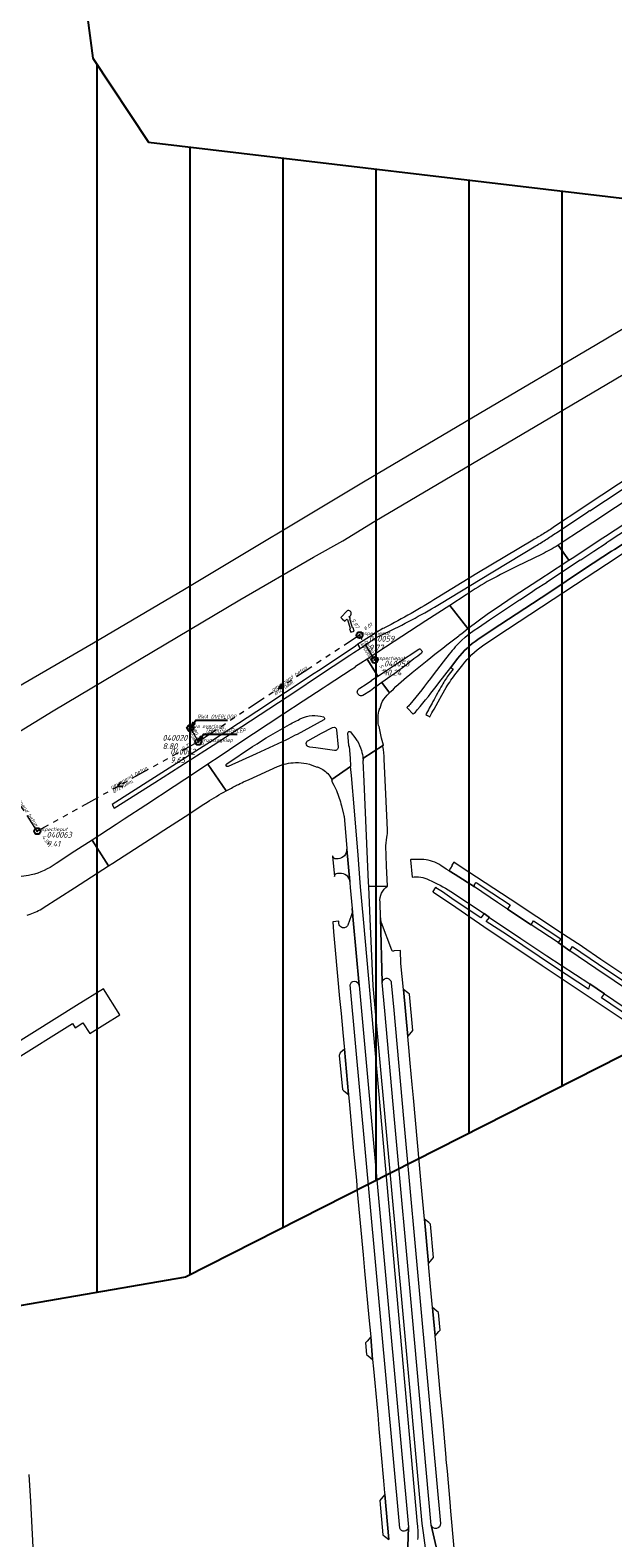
# Model space of a CAD drawing. Extents: x 148869 to 161638, y 453607 to 469810.
# Tile 134 of 256: x 152737 to 152925, y 462248 to 462735. Entities that reach past the tile are written whole.
import ezdxf

# ---------------------------------------------------------------- set-up
doc = ezdxf.new("R2010")
doc.units = 0
doc.header["$PDMODE"] = 32
doc.header["$PDSIZE"] = 2
doc.linetypes.add('RI-GWA', pattern=[18.45, 6, -1.8, 1.75, -1.8, 1.75, -1.8, 1.75, -1.8])
doc.linetypes.add('RI-HWA', pattern=[7.4, 5, -2.4])
doc.layers.get('0').update_dxf_attribs({"linetype": 'CONTINUOUS'})
doc.layers.get('DEFPOINTS').update_dxf_attribs({"linetype": 'CONTINUOUS'})
for name, color, linetype in [('2024', 160, 'CONTINUOUS'), ('2024 hatch', 160, 'CONTINUOUS'), ('B-OI-AANPIJLING', 1, 'CONTINUOUS')]:
    doc.layers.add(name, color=color, linetype=linetype)
for name, color, linetype, lineweight in [('B-OI-RI-BIJZONDERDERHEDEN-T18', 134, 'CONTINUOUS', 18), ('B-OI-RI-GWA-MATERIAAL-T18', 10, 'CONTINUOUS', 18), ('B-OI-RI-GWA-PUTDEKSELHOOGTE-T25', 10, 'CONTINUOUS', 25), ('B-OI-RI-GWA_BOB-T18', 10, 'CONTINUOUS', 18), ('B-OI-RI-GWA_DIAMETER-T18', 10, 'CONTINUOUS', 18), ('B-OI-RI-GWA_PUTNUMMER-T18', 10, 'CONTINUOUS', 18), ('B-OI-RI-GWA_RIOOLPUT-S', 10, 'CONTINUOUS', 25), ('B-OI-RI-GWA_TRANSPORTLEIDING-G', 10, 'RI-GWA', 18), ('B-OI-RI-HWA-BOB-T18', 150, 'CONTINUOUS', 18), ('B-OI-RI-HWA-MATERIAAL-T18', 150, 'CONTINUOUS', 18), ('B-OI-RI-HWA-PUTDEKSELHOOGTE-T25', 150, 'CONTINUOUS', 25), ('B-OI-RI-HWA-PUTNUMMER-T25', 150, 'CONTINUOUS', 25), ('B-OI-RI-HWA_DIAMETER-T18', 150, 'CONTINUOUS', 18), ('B-OI-RI-HWA_RIOOLPUT-S', 150, 'CONTINUOUS', 25), ('B-OI-RI-HWA_TRANSPORTLEIDING-G', 150, 'RI-HWA', 18), ('B-OI-RI-STROOMRICHTING-S', 252, 'CONTINUOUS', 25), ('B-RO-VH-VERHARDING_ASFALT-GV', 251, 'CONTINUOUS', 18), ('B-RO-VH-VERHARDING_GESLOTEN-GV', 251, 'CONTINUOUS', 18), ('B-RO-VH-VERHARDING_HALFVERHARDING-GV', 251, 'CONTINUOUS', 18), ('B-RO-VH-VERHARDING_STRAATBAKSTEEN-GV', 251, 'CONTINUOUS', 18)]:
    doc.layers.add(name, color=color, linetype=linetype, lineweight=lineweight)
doc.styles.add('NLCS-ISO-M500-T18_CURSIEF', font='NLCS-ISO.ttf', dxfattribs={"oblique": 15, "height": 0.9})
doc.styles.add('NLCS-ISO-M750-T25_CURSIEF', font='NLCS-ISO.ttf', dxfattribs={"oblique": 15, "height": 1.875})

# ---------------------------------------------------------------- blocks, each defined once
blk = doc.blocks.new('ACMAP_ANN_TEMPLATE_hwa-diam')
at = {"color": 0, "linetype": 'ByBlock', "style": 'NLCS-ISO-M500-T18_CURSIEF', "oblique": 15}
blk.add_attdef('hwa-diam', (-3.7, -1.3), '', height=1.2, dxfattribs=at)
blk = doc.blocks.new('ACMAP_ANN_TEMPLATE_hwa-materiaal')
at = {"color": 0, "linetype": 'ByBlock', "style": 'NLCS-ISO-M500-T18_CURSIEF', "oblique": 15}
blk.add_attdef('hwa-mat', (-3.7, 0.2), '', height=1.2, dxfattribs=at)
blk = doc.blocks.new('ACMAP_ANN_TEMPLATE_hwa-nap-l')
at = {"color": 0, "linetype": 'ByBlock', "style": 'NLCS-ISO-M500-T18_CURSIEF', "oblique": 15}
blk.add_attdef('hwa-nap-l', (3.3, 0.2), '', height=1.2, dxfattribs=at)
blk = doc.blocks.new('ACMAP_ANN_TEMPLATE_hwa-nap-r')
at = {"color": 0, "linetype": 'ByBlock', "style": 'NLCS-ISO-M500-T18_CURSIEF', "oblique": 15}
blk.add_attdef('hwa-nap-r', (-5.6, 0.2), '', height=1.2, dxfattribs=at)
blk = doc.blocks.new('ACMAP_ANN_TEMPLATE_gwa-diam')
at = {"color": 0, "linetype": 'ByBlock', "style": 'NLCS-ISO-M500-T18_CURSIEF', "oblique": 15}
blk.add_attdef('gwa-diam', (-2.2, -1.3), '', height=1.2, dxfattribs=at)
blk = doc.blocks.new('ACMAP_ANN_TEMPLATE_gwa-materiaal')
at = {"color": 0, "linetype": 'ByBlock', "style": 'NLCS-ISO-M500-T18_CURSIEF', "oblique": 15}
blk.add_attdef('gwa-mat', (-2.2, 0.2), '', height=1.2, dxfattribs=at)
blk = doc.blocks.new('ACMAP_ANN_TEMPLATE_gwa-nap-l')
at = {"color": 0, "linetype": 'ByBlock', "style": 'NLCS-ISO-M500-T18_CURSIEF', "oblique": 15}
blk.add_attdef('gwa-nap-l', (2.3, 0.2), '', height=1.2, dxfattribs=at)
blk = doc.blocks.new('ACMAP_ANN_TEMPLATE_gwa-nap-r')
at = {"color": 0, "linetype": 'ByBlock', "style": 'NLCS-ISO-M500-T18_CURSIEF', "oblique": 15}
blk.add_attdef('gwa-nap-r', (-5.6, 0.2), '', height=1.2, dxfattribs=at)
blk = doc.blocks.new('ACMAP_ANN_TEMPLATE_hwa-puth')
at = {"color": 0, "linetype": 'ByBlock', "style": 'NLCS-ISO-M750-T25_CURSIEF', "oblique": 15}
blk.add_attdef('hwa-puth', (-9, -6.8), '', height=1.88, dxfattribs=at)
blk = doc.blocks.new('ACMAP_ANN_TEMPLATE_hwa-putnr')
at = {"color": 0, "linetype": 'ByBlock', "style": 'NLCS-ISO-M750-T25_CURSIEF', "oblique": 15}
blk.add_attdef('hwa-putnr', (-9, -4.1), '', height=1.88, dxfattribs=at)
blk = doc.blocks.new('ACMAP_ANN_TEMPLATE_type knoop')
at = {"layer": 'DEFPOINTS', "style": 'NLCS-ISO-M500-T18_CURSIEF', "oblique": 15}
blk.add_attdef('type_knoop', (0, 0), '', height=1.2, dxfattribs=at)
blk = doc.blocks.new('ACMAP_ANN_TEMPLATE_gwa-puth')
at = {"color": 0, "linetype": 'ByBlock', "style": 'NLCS-ISO-M750-T25_CURSIEF', "oblique": 15}
blk.add_attdef('gwa-puth', (3, -5), '', height=1.88, dxfattribs=at)
blk = doc.blocks.new('ACMAP_ANN_TEMPLATE_gwa-putnr')
at = {"color": 0, "linetype": 'ByBlock', "style": 'NLCS-ISO-M750-T25_CURSIEF', "oblique": 15}
blk.add_attdef('gwa-putnr', (3, -2.1), '', height=1.88, dxfattribs=at)

msp = doc.modelspace()

# ---------------------------------------------------------------- hatches: boundary and pattern name
at = {"layer": '2024 hatch'}
h = msp.add_hatch(dxfattribs=at)
h.set_pattern_fill('ANSI31', color=256, scale=29.988, angle=45)
h.set_pattern_definition([(90, (0, 0), (-29.988, 0), [])])
h.paths.add_polyline_path([(153060.97, 462471.33), (152787.39, 462332.45), (152683.96, 462314.58), (152571.59, 462395.32), (152563.82, 462406.18), (152398.44, 462422.66), (152151.13, 462555.77), (152130.97, 462967.46), (151963.51, 463060.43), (151619.43, 463158.93), (151635.54, 463357.09), (152009.16, 463977.93), (152157.72, 463944.62), (152280.12, 463919.12), (152508.66, 464143.59), (152698.68, 463896.62), (152536.72, 463732.43), (152656.87, 463588.89), (152658.63, 463316.61), (152691.32, 463187.08), (152688.32, 463085.82), (152689.17, 463075.64), (152721.38, 462998.51), (152757.48, 462725.88), (152775.44, 462698.77), (152933.57, 462680.1)])

# ---------------------------------------------------------------- linework, layer by layer
at = {"layer": '2024', "flags": 128}
msp.add_lwpolyline([(152721.38, 462998.51), (152757.48, 462725.88), (152775.44, 462698.77), (152933.57, 462680.1), (153060.97, 462471.33), (152787.39, 462332.45), (152683.96, 462314.58), (152571.59, 462395.32), (152563.82, 462406.18), (152398.44, 462422.66), (152151.13, 462555.77), (152130.97, 462967.46)], dxfattribs=at)
at = {"layer": 'B-OI-AANPIJLING', "color": 251, "flags": 128}
for points in [[(152789, 462509.7), (152790.36, 462511.04), (152789.73, 462511.47), (152789, 462509.7), (152789.83, 462511.4), (152789.94, 462511.33), (152789, 462509.7), (152790.15, 462511.19), (152790.26, 462511.11), (152789, 462509.7), (152790.68, 462512.21), (152800.92, 462512.21)], [(152791.5, 462505.24), (152792.86, 462506.58), (152792.23, 462507.01), (152791.5, 462505.24), (152792.33, 462506.94), (152792.44, 462506.87), (152791.5, 462505.24), (152792.65, 462506.73), (152792.76, 462506.65), (152791.5, 462505.24), (152793.18, 462507.75), (152804.02, 462507.75)]]:
    msp.add_lwpolyline(points, dxfattribs=at)
at = {"layer": 'B-OI-RI-GWA_RIOOLPUT-S', "color": 251}
for p in [(152843.53, 462539.69), (152848.43, 462531.66), (152739.61, 462476.42)]:
    msp.add_point(p, dxfattribs=at)
at = {"layer": 'B-OI-RI-GWA_TRANSPORTLEIDING-G', "color": 251}
for p, q in [((152843.53, 462539.69), (152791.5, 462505.24)), ((152848.43, 462531.66), (152843.53, 462539.69)), ((152791.5, 462505.24), (152739.61, 462476.42)), ((152739.61, 462476.42), (152725.67, 462497.8))]:
    msp.add_line(p, q, dxfattribs=at)
at = {"layer": 'B-OI-RI-HWA_RIOOLPUT-S', "color": 251}
for p in [(152789, 462509.7), (152791.5, 462505.24)]:
    msp.add_point(p, dxfattribs=at)
at = {"layer": 'B-OI-RI-HWA_TRANSPORTLEIDING-G', "color": 251}
msp.add_line((152789, 462509.7), (152791.5, 462505.24), dxfattribs=at)
at = {"layer": 'B-OI-RI-STROOMRICHTING-S', "color": 251}
for points in [[(152818.32, 462523.86), (152817.52, 462522.46), (152819.11, 462522.66)], [(152766.45, 462492.16), (152765.55, 462490.83), (152767.15, 462490.9)]]:
    msp.add_lwpolyline(points, dxfattribs=at)
at = {"layer": 'B-RO-VH-VERHARDING_ASFALT-GV', "flags": 128}
for points in [[(152907.45, 462573.03), (152916.68, 462579.16), (152917.74, 462579.87), (152917.77, 462579.83), (152974.96, 462617.57), (152975.24, 462617.76), (152976.4, 462618.47), (153004.45, 462636.84), (153021.7, 462647.59), (153043.66, 462660.03)], [(153020.71, 462649.38), (153003.46, 462638.6), (152975.13, 462620.16), (152974.89, 462620), (152973.85, 462619.31), (152916.59, 462581.54), (152916.61, 462581.51), (152915.57, 462580.81), (152906.45, 462574.71)], [(152907.55, 462568.73), (152911.03, 462563.85), (152911.55, 462564.19), (152912.59, 462564.88), (152912.69, 462564.94), (152922.02, 462571.07), (152922.86, 462571.62), (152937.76, 462581.44), (152945.94, 462586.72), (152956.64, 462593.82), (152965.78, 462599.67), (152976.22, 462606.57), (152980.59, 462609.4), (152984.85, 462612.16), (152990.38, 462615.83), (152998.15, 462620.74), (153003.6, 462624.25), (153009.11, 462627.74), (153016.48, 462632.32)], [(152977.12, 462614.43), (152975.5, 462613.37), (152922.63, 462578.61), (152918.99, 462576.16), (152918.79, 462576.03), (152909.54, 462570.02), (152908.51, 462569.36)], [(152881.71, 462538.32), (152886.28, 462541.39), (152904.54, 462553.39), (152916.1, 462561.03), (152924.83, 462566.78), (152925.73, 462567.36), (152940.71, 462577.23), (152940.68, 462577.27), (152981.33, 462603.98)], [(152883.22, 462536.26), (152887.45, 462539.1), (152906.01, 462551.32), (152916.61, 462558.28), (152926.24, 462564.64), (152927.02, 462565.15), (152942.11, 462575.09), (152983.35, 462602.24), (152983.13, 462602.55), (152982.88, 462602.83), (152982.61, 462603.1), (152982.33, 462603.34), (152982.02, 462603.57), (152981.71, 462603.77), (152981.33, 462603.98), (152940.68, 462577.27), (152940.71, 462577.23)], [(152939.95, 462580.41), (152924.06, 462569.99), (152923.03, 462569.33), (152923.05, 462569.29), (152919.11, 462566.72), (152914.94, 462563.9), (152914.73, 462563.85), (152903.83, 462556.68), (152903.86, 462556.61), (152900.23, 462554.44), (152898.98, 462553.49), (152895.25, 462550.97), (152895.17, 462550.92), (152895.14, 462550.96), (152885.4, 462544.51), (152885.42, 462544.48), (152881.9, 462542.08), (152880.47, 462541.18), (152878.93, 462540.03), (152877.59, 462538.93), (152877.48, 462538.97), (152876.49, 462538.02)], [(152940.71, 462577.23), (152925.73, 462567.36), (152924.83, 462566.78), (152916.1, 462561.03), (152904.54, 462553.39), (152886.28, 462541.39), (152881.71, 462538.32)], [(152899.37, 462570.38), (152881.4, 462559.53), (152868.57, 462551.74)], [(152869.84, 462549.97), (152882.44, 462557.68), (152900.4, 462568.48)], [(152877.87, 462552.7), (152872.63, 462549.3), (152878.45, 462541.79), (152885.13, 462546.75), (152887.57, 462548.43), (152893.06, 462552.11), (152903.49, 462558.96), (152903.83, 462559.17), (152911.03, 462563.85), (152907.55, 462568.73)], [(152902.44, 462565.84), (152899.54, 462564.42), (152894.33, 462561.91)], [(152875.51, 462539.5), (152875.68, 462539.64), (152876.49, 462540.26), (152878.45, 462541.79), (152872.63, 462549.3), (152864.88, 462544.28), (152857.15, 462539.24), (152851.94, 462535.83), (152845.96, 462531.9), (152849.42, 462526.41), (152851.87, 462528.03)], [(152851.6, 462542), (152851.45, 462541.94), (152851.42, 462541.98), (152851.09, 462541.82), (152850.19, 462541.34), (152849.3, 462540.83), (152848.44, 462540.29), (152847.59, 462539.71), (152843.03, 462536.72), (152843.72, 462535.39), (152846.84, 462537.52)], [(152851.87, 462528.03), (152856.09, 462530.84), (152862.65, 462535.16)], [(152863.32, 462535), (152863.42, 462534.86), (152863.61, 462534.62)], [(152872.48, 462533.58), (152870.49, 462531.04), (152867.31, 462526.89)], [(152843.59, 462522.55), (152845.65, 462523.9), (152847.41, 462525.09), (152847.42, 462525.1), (152849.42, 462526.41), (152845.96, 462531.9), (152845.94, 462531.94), (152843.91, 462530.64), (152842.27, 462529.51), (152842.15, 462529.43), (152842.18, 462529.38), (152840.81, 462528.5), (152833.09, 462523.44), (152831.83, 462522.61), (152825.39, 462518.37), (152818.8, 462514.02), (152809.32, 462507.78), (152804.64, 462504.68), (152798.55, 462500.66), (152794.56, 462498.01), (152800.51, 462489.42)], [(152860.5, 462527.63), (152865.3, 462531.49)], [(152869.09, 462524.24), (152872.96, 462529.26), (152875.16, 462532.13)], [(152875.16, 462532.13), (152872.96, 462529.26), (152872.98, 462529.24), (152873.68, 462528.68), (152872.43, 462527.08)], [(152874.72, 462527.4), (152876.8, 462530.07)], [(152850.15, 462516.09), (152850.35, 462516.86), (152850.61, 462517.61), (152850.93, 462518.34), (152851.32, 462519.03), (152852.46, 462520.27), (152853.23, 462521.08), (152850.74, 462524.35), (152850.7, 462524.42), (152848.74, 462523.02), (152848.7, 462522.98), (152847.02, 462521.75), (152844.61, 462520.16)], [(152853.67, 462526.41), (152850.74, 462524.35), (152853.23, 462521.08), (152853.62, 462521.48)], [(152867.55, 462515.82), (152868.83, 462518.15), (152870.06, 462520.33), (152871.42, 462522.77)], [(152831.87, 462513.29), (152831.9, 462513.28)], [(152858.79, 462516.35), (152858.99, 462516.13), (152860.82, 462514.15)], [(152864.88, 462514.02), (152865.4, 462513.73), (152866.18, 462513.29)], [(152831.98, 462512.35), (152823.36, 462507.65), (152822.82, 462507.37), (152820.41, 462506.14)], [(152826.79, 462505.56), (152826.88, 462505.62), (152831.29, 462508.02), (152834.81, 462509.89), (152834.86, 462509.92)], [(152836.15, 462509.16), (152836.6, 462503.57)], [(152844.62, 462499.91), (152851.21, 462504.2), (152850.63, 462506.45), (152849.89, 462510.18)], [(152800.7, 462498.15), (152809.06, 462503.69)], [(152818.58, 462505.26), (152810.23, 462501.37), (152801.16, 462497.25)], [(152829.47, 462503.31), (152828.47, 462503.45), (152827.48, 462503.56)], [(152834.54, 462493.13), (152840.64, 462497.33), (152840.76, 462497.41), (152840.59, 462500.03), (152840.24, 462503.74)], [(152840.06, 462504.05), (152839.73, 462508.08)], [(152842.62, 462505.64), (152842.78, 462505.72)], [(152851.21, 462504.2), (152844.62, 462499.91)], [(152844.66, 462499.19), (152844.59, 462499.08), (152844.9, 462492.47), (152845.34, 462482.46), (152845.92, 462469.85), (152846.36, 462459.98)], [(152852.54, 462476.84), (152852.05, 462488.4), (152851.52, 462499.61)], [(152800.51, 462489.42), (152794.56, 462498.01), (152790.59, 462495.38), (152783.72, 462490.85), (152774.62, 462484.85)], [(152806.13, 462492.31), (152807.96, 462493.13), (152817.06, 462497.26)], [(152829.85, 462497.03), (152829.96, 462497.23)], [(152862.26, 462252.79), (152856.21, 462320.37), (152844.8, 462447.97), (152843.87, 462458.41), (152843.78, 462459.85), (152843.05, 462468.72), (152841.86, 462482.98), (152840.91, 462494.33), (152840.64, 462497.33), (152834.54, 462493.13)], [(152834.72, 462492.75), (152834.53, 462492.59)], [(152834.6, 462492.49), (152835.28, 462491.21), (152836.12, 462489.54)], [(152774.62, 462484.85), (152767.64, 462480.31), (152765.06, 462478.62), (152757.32, 462473.56), (152762.55, 462465.22), (152763.96, 462466.14), (152772.77, 462471.81), (152777.57, 462474.93), (152780.44, 462476.79), (152787.24, 462481.19), (152793.31, 462485.12), (152794.35, 462485.8)], [(152837.68, 462484.61), (152838.38, 462481.89)], [(152838.52, 462481.1), (152839.38, 462470.9), (152839.4, 462470.66)], [(152846.36, 462459.98), (152846.42, 462458.55), (152852.58, 462458.65), (152852.27, 462465.23), (152851.97, 462471.73), (152852.05, 462471.73), (152852.08, 462472.65), (152852.18, 462473.56), (152852.33, 462474.47)], [(152741.54, 462451.66), (152751.63, 462458.14), (152762.55, 462465.22), (152757.32, 462473.56), (152751.75, 462469.92), (152745.7, 462465.93)], [(152839.4, 462470.66), (152840.36, 462460.14), (152840.36, 462459.76), (152840.5, 462458.24), (152841.12, 462451.45), (152841.46, 462447.7), (152843.39, 462426.56), (152853.07, 462320.08), (152859.28, 462251.81), (152858.75, 462236.35), (152859.31, 462230.06), (152859.47, 462228.29), (152863.02, 462228.61), (152862.83, 462230.4)], [(152864.25, 462467.29), (152863.8, 462467.31), (152860.02, 462467.22), (152859.92, 462467.21), (152860.46, 462461.6), (152860.49, 462461.61)], [(152937.79, 462419.98), (152919.73, 462432.06), (152911.39, 462437.8), (152907.54, 462440.45), (152898.85, 462446.24), (152891.28, 462451.29), (152888.07, 462453.43), (152880.64, 462458.46), (152874.35, 462462.44), (152872.4, 462463.66), (152871.51, 462464.19), (152869.69, 462465.33)], [(152934.56, 462426.2), (152921.36, 462435.01), (152915.38, 462439.07), (152915.29, 462439.2), (152909.35, 462443.12), (152892.08, 462454.45), (152875.95, 462465.05), (152873.89, 462466.39), (152873.32, 462465.45), (152873.27, 462465.38), (152873.4, 462465.3), (152872.89, 462464.43), (152872.42, 462463.68), (152872.4, 462463.66), (152874.35, 462462.44), (152880.64, 462458.46), (152880.59, 462459.23), (152881.18, 462459.82), (152886.21, 462456.56), (152892.08, 462452.59), (152891.28, 462451.29), (152898.85, 462446.24), (152899.65, 462447.49), (152908.41, 462441.65), (152907.54, 462440.45), (152911.39, 462437.8), (152912.25, 462439.19), (152920.55, 462433.52), (152938.74, 462421.32)], [(152852.58, 462458.65), (152846.42, 462458.55), (152846.86, 462448.14), (152847.78, 462426.52), (152857.48, 462320.48), (152863.66, 462252.96)], [(152930.89, 462416.23), (152921.54, 462422.68), (152922.48, 462423.96), (152917.79, 462427.11), (152917.37, 462425.43), (152906.72, 462432.39), (152890.94, 462443.09), (152884.41, 462447.3), (152885.44, 462448.51), (152883.74, 462449.83), (152882.65, 462448.49), (152874, 462454.14), (152870.25, 462456.84), (152868.17, 462458.16), (152868.21, 462458.24), (152868.08, 462458.31), (152867.96, 462458.14), (152867.15, 462456.94), (152867.11, 462456.88), (152867.4, 462456.68), (152870.04, 462454.95), (152873.15, 462452.82), (152883.6, 462445.69), (152902.38, 462433.11), (152940.79, 462407.49)], [(152872.92, 462456.93), (152883.74, 462449.83), (152885.44, 462448.51), (152895.56, 462441.8), (152903.89, 462436.21), (152917.79, 462427.11), (152922.48, 462423.96), (152931.85, 462417.54)], [(152860.48, 462320.76), (152854.81, 462383.4), (152851.64, 462418.42), (152850.81, 462427.54), (152850.34, 462448.41), (152850.13, 462453.53)], [(152736.3, 462449.29), (152736.34, 462449.31), (152737.02, 462449.53), (152737.34, 462449.66)], [(152864, 462249.98), (152866.59, 462230.72), (152866.77, 462228.92), (152870.72, 462229.28), (152870.55, 462231.09), (152869.89, 462238.41), (152866.66, 462252.47), (152860.48, 462320.76)], [(152734.83, 462215.9), (152739.89, 462216.11), (152739.56, 462221.81), (152738.97, 462232.68), (152738.83, 462235.34), (152738.29, 462245.32), (152737.49, 462260.09), (152736.99, 462268.8)]]:
    msp.add_lwpolyline(points, dxfattribs=at)
at = {"layer": 'B-RO-VH-VERHARDING_ASFALT-GV'}
for points in [[(152902.85, 462572.4, -0.010787), (152899.37, 462570.38)], [(152906.45, 462574.71, -0.011344), (152902.85, 462572.4)], [(152903.9, 462570.7, 0.004375), (152907.45, 462573.03)], [(152900.4, 462568.48, 0.004558), (152903.9, 462570.7)], [(152907.55, 462568.73, -0.02428), (152902.44, 462565.84)], [(152908.51, 462569.36, -0.00434), (152907.55, 462568.73)], [(152894.33, 462561.91, 0.010617), (152885.74, 462557.52)], [(152885.74, 462557.52, 0.020572), (152877.87, 462552.7)], [(152868.57, 462551.74, -0.01958), (152851.6, 462542)], [(152852.78, 462540.8, 0.023188), (152869.84, 462549.97)], [(152846.84, 462537.52, -0.048398), (152852.78, 462540.8)], [(152865.3, 462531.49, -0.003238), (152875.51, 462539.5)], [(152876.49, 462538.02, 0.03585), (152872.48, 462533.58)], [(152875.16, 462532.13, -0.074885), (152881.71, 462538.32)], [(152881.71, 462538.32, 0.074885), (152875.16, 462532.13)], [(152863.51, 462533.91, -0.012966), (152853.67, 462526.41)], [(152862.65, 462535.16, -0.431715), (152863.32, 462535)], [(152863.61, 462534.62, -0.41107), (152863.51, 462533.91)], [(152876.8, 462530.07, -0.077949), (152883.22, 462536.26)], [(152853.62, 462521.48, -0.026636), (152860.5, 462527.63)], [(152867.31, 462526.89, -0.011929), (152859.73, 462517.29)], [(152862.22, 462515.64, 0.013771), (152869.09, 462524.24)], [(152870.14, 462523.55, 0.008338), (152867.2, 462518.25)], [(152872.43, 462527.08, 0.031635), (152870.14, 462523.55)], [(152871.42, 462522.77, -0.028888), (152874.72, 462527.4)], [(152843.16, 462520.48, -0.516076), (152843.59, 462522.55)], [(152844.61, 462520.16, -0.312565), (152843.16, 462520.48)], [(152867.2, 462518.25, 0.004271), (152864.88, 462514.02)], [(152824.64, 462512.76, -0.195651), (152831.87, 462513.29)], [(152831.9, 462513.28, -0.623389), (152831.98, 462512.35)], [(152849.65, 462510.52, -0.108617), (152849.93, 462515.8)], [(152849.93, 462515.8, -0.217751), (152850.15, 462516.09)], [(152859.73, 462517.29, -0.020642), (152858.79, 462516.35)], [(152860.82, 462514.15, 0.026604), (152862.22, 462515.64)], [(152866.18, 462513.29, -0.009649), (152867.55, 462515.82)], [(152809.06, 462503.69, -0.024325), (152820.93, 462510.84)], [(152820.93, 462510.84, -0.007389), (152824.64, 462512.76)], [(152834.86, 462509.92, -0.560183), (152836.15, 462509.16)], [(152839.73, 462508.08, -0.67029), (152840.64, 462508.43)], [(152840.64, 462508.43, -0.049026), (152842.62, 462505.64)], [(152849.89, 462510.18, -0.209138), (152849.65, 462510.52)], [(152820.41, 462506.14, -0.009915), (152818.58, 462505.26)], [(152827.48, 462503.56, -0.714503), (152826.79, 462505.56)], [(152835.42, 462502.47, -0.000659), (152829.47, 462503.31)], [(152836.6, 462503.57, -0.50503), (152835.42, 462502.47)], [(152840.24, 462503.74, -0.184882), (152840.06, 462504.05)], [(152842.78, 462505.72, -0.035363), (152844.12, 462502.45)], [(152851.05, 462503.78, -0.240668), (152851.21, 462504.2)], [(152851.52, 462499.61, 0.036419), (152851.05, 462503.78)], [(152817.06, 462497.26, -0.100858), (152822.89, 462498.54)], [(152822.89, 462498.54, -0.12958), (152829.85, 462497.03)], [(152844.12, 462502.45, -0.055256), (152844.62, 462499.91)], [(152844.62, 462499.91, -0.016763), (152844.66, 462499.19)], [(152800.53, 462497.56, -0.327841), (152800.7, 462498.15)], [(152801.16, 462497.25, -0.39682), (152800.53, 462497.56)], [(152829.96, 462497.23, -0.078477), (152833.29, 462495.05)], [(152833.29, 462495.05, -0.058189), (152834.54, 462493.13)], [(152794.35, 462485.8, -0.012285), (152800.51, 462489.42)], [(152800.51, 462489.42, -0.006957), (152803.9, 462491.25)], [(152803.9, 462491.25, -0.009963), (152806.13, 462492.31)], [(152834.53, 462492.59, -0.053588), (152834.6, 462492.49)], [(152834.54, 462493.13, -0.013781), (152834.72, 462492.75)], [(152836.12, 462489.54, -0.028598), (152837.68, 462484.61)], [(152838.38, 462481.89, -0.036568), (152838.52, 462481.1)], [(152852.33, 462474.47, 0.073383), (152852.54, 462476.84)], [(152745.7, 462465.93, -0.092595), (152737.58, 462462.29)], [(152869.69, 462465.33, 0.117706), (152864.25, 462467.29)], [(152737.58, 462462.29, -0.052999), (152731.21, 462461.55)], [(152860.49, 462461.61, -0.142999), (152865.88, 462460.74)], [(152865.88, 462460.74, -0.041363), (152872.92, 462456.93)], [(152850.13, 462453.53, -0.275898), (152852.58, 462458.65)], [(152737.34, 462449.66, 0.059085), (152741.54, 462451.66)], [(152862.38, 462247.81, 0.034741), (152862.26, 462252.79)], [(152863.66, 462252.96, 0.023805), (152864, 462249.98)]]:
    msp.add_lwpolyline(points, format="xyb", dxfattribs=at)
at = {"layer": 'B-RO-VH-VERHARDING_ASFALT-GV', "flags": 128}
msp.add_lwpolyline([(152764.44, 462483.89), (152777.49, 462492.17), (152796.33, 462504.17), (152802.47, 462508.17), (152823.27, 462521.85), (152829.68, 462526.09), (152840.43, 462533.21), (152841.7, 462534.05), (152841.72, 462534.06), (152843.72, 462535.4), (152843.72, 462535.39), (152843.03, 462536.72), (152842.19, 462536.16), (152842.23, 462536.1), (152840.86, 462535.2), (152830.29, 462528.19), (152828.93, 462527.3), (152810.36, 462515.03), (152795.46, 462505.27), (152776.27, 462493.03), (152763.7, 462484.97)], close=True, dxfattribs=at)
at = {"layer": 'B-RO-VH-VERHARDING_GESLOTEN-GV', "flags": 128}
for points in [[(152839.5, 462547.56), (152837.45, 462545.38), (152837.92, 462544.94)], [(152837.92, 462544.94), (152838.75, 462544.15), (152839.41, 462544.84), (152839.53, 462544.71), (152839.68, 462544.76), (152840.54, 462541.8), (152840.33, 462541.74), (152840.67, 462540.62), (152841.77, 462540.98), (152841.44, 462542.07), (152841.28, 462542.03), (152840.42, 462544.97), (152840.62, 462545.03)]]:
    msp.add_lwpolyline(points, dxfattribs=at)
at = {"layer": 'B-RO-VH-VERHARDING_GESLOTEN-GV'}
for points in [[(152840.83, 462546.42, 0.583005), (152839.5, 462547.56)], [(152840.18, 462545.67, 0.265872), (152840.83, 462546.42)], [(152840.62, 462545.03, 0.150856), (152840.18, 462545.67)]]:
    msp.add_lwpolyline(points, format="xyb", dxfattribs=at)
at = {"layer": 'B-RO-VH-VERHARDING_HALFVERHARDING-GV', "flags": 128}
for points in [[(152727.71, 462504.78), (152744.69, 462515.22), (152804.93, 462551.08), (152828.67, 462564.85), (152838.18, 462570.08), (152848.51, 462576.42), (152891.28, 462601.71), (152920.87, 462619.31), (153015.08, 462675), (153037.43, 462688.3), (153076.26, 462710.93), (153096.08, 462721.83), (153117.45, 462732.95), (153121.45, 462734.82), (153138.58, 462742.85)], [(153099.86, 462738), (153090.17, 462732.81), (153082.08, 462728.72), (153058.07, 462715.24), (153040.33, 462704.77), (153039.05, 462704.47), (153037.52, 462703.07), (153023, 462694.54), (152999.17, 462680.39), (152967.42, 462661.68), (152920, 462633.49), (152882.08, 462611.16), (152844.85, 462589.07), (152787.12, 462554.42), (152757.69, 462537.13), (152731.59, 462521.92)]]:
    msp.add_lwpolyline(points, dxfattribs=at)
at = {"layer": 'B-RO-VH-VERHARDING_STRAATBAKSTEEN-GV'}
for points in [[(152839.4, 462470.66, -0.422836), (152836.61, 462467.52)], [(152835.98, 462467.47, -0.393242), (152834.9, 462468.39)], [(152835.48, 462461.77, -0.419257), (152836.39, 462462.83)], [(152837.08, 462462.85, -0.413504), (152840.36, 462460.14)], [(152841.12, 462451.45, -0.094176), (152840.87, 462449.11)], [(152837.79, 462445.35, -0.274317), (152836.89, 462446.57)], [(152839.77, 462446.08, -0.421972), (152837.79, 462445.35)], [(152850.66, 462446.84, -0.075662), (152850.34, 462448.41)], [(152854.68, 462437.82, -0.56511), (152853.91, 462438)], [(152840.54, 462426.79, -0.366238), (152841.82, 462428.02)], [(152841.82, 462428.02, -0.369463), (152843.39, 462426.56)], [(152850.81, 462427.54, -0.394849), (152852.12, 462428.92)], [(152852.12, 462428.92, -0.432352), (152853.74, 462427.52)], [(152859.28, 462251.81, -0.833392), (152856.47, 462251.48)], [(152869.59, 462253.01, -0.953262), (152866.66, 462252.47)]]:
    msp.add_lwpolyline(points, format="xyb", dxfattribs=at)
at = {"layer": 'B-RO-VH-VERHARDING_STRAATBAKSTEEN-GV', "flags": 128}
for points in [[(152840.36, 462460.14), (152839.4, 462470.66)], [(152834.9, 462468.39), (152834.85, 462468.38), (152835.48, 462461.77)], [(152836.61, 462467.52), (152835.98, 462467.47)], [(152836.39, 462462.83), (152837.08, 462462.85)], [(152843.39, 462426.56), (152841.46, 462447.7), (152841.12, 462451.45)], [(152836.89, 462446.57), (152836.8, 462447.33), (152834.87, 462447.16), (152835.17, 462443.96), (152835.72, 462437.96), (152837.1, 462422.43), (152837.55, 462417.62), (152838.12, 462411.46), (152838.56, 462406.91), (152838.64, 462406.01), (152839.95, 462391.47), (152840.27, 462388.09), (152840.7, 462383.17), (152841.51, 462374.39), (152841.62, 462373.17), (152842.51, 462363.78), (152842.8, 462360.15), (152844.68, 462339.71), (152845.15, 462334.5), (152846.55, 462319.48), (152847.13, 462313.2), (152847.74, 462305.89), (152848.04, 462302.84), (152848.44, 462298.4), (152849.39, 462288.03), (152849.79, 462283.53), (152851.3, 462266.78), (152851.63, 462262.87), (152851.69, 462262.34), (152852.98, 462247.79)], [(152840.87, 462449.11), (152839.77, 462446.08)], [(152850.34, 462448.41), (152850.81, 462427.54)], [(152853.91, 462438), (152850.66, 462446.84)], [(152871.84, 462269.84), (152871.5, 462273.59), (152871.44, 462274.25), (152870.46, 462285.54), (152869.54, 462295.4), (152867.88, 462313.49), (152867.19, 462321.37), (152867.07, 462322.73), (152866.4, 462329.51), (152865.87, 462335.47), (152865.77, 462336.91), (152864.47, 462351.2), (152863.4, 462362.64), (152862.89, 462368.68), (152860.88, 462390.33), (152860.48, 462394.68), (152859.86, 462401.51), (152859.38, 462406.64), (152859.09, 462410.15), (152857.69, 462425.35), (152856.86, 462433.68), (152856.75, 462437.91), (152854.68, 462437.82)], [(152856.47, 462251.48), (152850.26, 462319.82), (152840.54, 462426.79)], [(152853.74, 462427.52), (152854.55, 462418.69), (152857.73, 462383.66), (152863.42, 462321.03), (152869.59, 462253.01)], [(152871.71, 462244.8), (152874.07, 462245.02), (152873.01, 462256.92), (152872.7, 462259.89), (152871.84, 462269.84)], [(152858.75, 462236.35), (152859.28, 462251.81)], [(152866.66, 462252.47), (152869.89, 462238.41)]]:
    msp.add_lwpolyline(points, dxfattribs=at)
for points in [[(152731.71, 462402.31), (152750.92, 462414.39), (152751.82, 462412.94), (152754.3, 462414.54), (152756.52, 462411.07), (152766.2, 462417.17), (152760.94, 462425.53), (152752.3, 462420.1), (152752.25, 462420.19), (152731.46, 462407.1)], [(152860.26, 462411.53), (152860.69, 462412.04), (152859.63, 462423.81), (152859.13, 462424.26), (152857.69, 462425.35), (152859.09, 462410.15)], [(152838.64, 462406.01), (152837.28, 462404.85), (152836.99, 462404.04), (152837.99, 462393.06), (152838.51, 462392.62), (152839.95, 462391.47)], [(152865.89, 462350.07), (152864.47, 462351.2), (152865.77, 462336.91), (152866.94, 462338.31), (152867.38, 462338.8), (152866.4, 462349.63)], [(152867.88, 462313.49), (152869.1, 462314.91), (152869.49, 462315.36), (152868.94, 462321.08), (152868.48, 462321.49), (152867.07, 462322.73), (152867.19, 462321.37)], [(152846.29, 462307.08), (152847.74, 462305.89), (152847.13, 462313.2), (152845.95, 462311.8), (152845.49, 462311.28), (152845.8, 462307.5)], [(152851.62, 462248.91), (152852.98, 462247.79), (152851.69, 462262.34), (152850.46, 462260.9), (152850.06, 462260.44), (152851.07, 462249.34)]]:
    msp.add_lwpolyline(points, close=True, dxfattribs=at)

# ---------------------------------------------------------------- block references
at = {"layer": 'B-OI-RI-GWA-MATERIAAL-T18', "color": 251}
for p, rotation, values in [((152845.98, 462535.67), 301.3920305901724, {'gwa-mat': 'beton'}), ((152817.52, 462522.47), 33.50926007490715, {'gwa-mat': 'gewapend beton'}), ((152765.55, 462490.83), 29.0480411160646, {'gwa-mat': 'gewapend beton'}), ((152732.64, 462487.11), 303.1048017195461, {'gwa-mat': 'gewapend beton'})]:
    msp.add_blockref('ACMAP_ANN_TEMPLATE_gwa-materiaal', p, dxfattribs=dict(at, rotation=rotation)).add_auto_attribs(values)
at = {"layer": 'B-OI-RI-GWA-PUTDEKSELHOOGTE-T25', "color": 251}
for p, values in [((152843.53, 462539.69), {'gwa-puth': '9.77'}), ((152848.43, 462531.66), {'gwa-puth': '10.24'}), ((152739.61, 462476.42), {'gwa-puth': '9.41'})]:
    msp.add_blockref('ACMAP_ANN_TEMPLATE_gwa-puth', p, dxfattribs=at).add_auto_attribs(values)
at = {"layer": 'B-OI-RI-GWA_BOB-T18', "color": 251}
for name, p, rotation, values in [('ACMAP_ANN_TEMPLATE_gwa-nap-r', (152843.53, 462539.69), 301.3920305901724, {'gwa-nap-r': '5.97'}), ('ACMAP_ANN_TEMPLATE_gwa-nap-l', (152843.53, 462539.69), 33.50926007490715, {'gwa-nap-l': '6.01'}), ('ACMAP_ANN_TEMPLATE_gwa-nap-l', (152848.43, 462531.66), 301.3920305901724, {'gwa-nap-l': '5.97'}), ('ACMAP_ANN_TEMPLATE_gwa-nap-l', (152791.5, 462505.24), 29.0480411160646, {'gwa-nap-l': '5.62'}), ('ACMAP_ANN_TEMPLATE_gwa-nap-r', (152791.5, 462505.24), 33.50926007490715, {'gwa-nap-r': '5.72'}), ('ACMAP_ANN_TEMPLATE_gwa-nap-l', (152739.61, 462476.42), 303.1048017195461, {'gwa-nap-l': '4.54'})]:
    msp.add_blockref(name, p, dxfattribs=dict(at, rotation=rotation)).add_auto_attribs(values)
at = {"layer": 'B-OI-RI-GWA_DIAMETER-T18', "color": 251}
for p, rotation, values in [((152845.98, 462535.67), 301.3920305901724, {'gwa-diam': '%%c1000mm.'}), ((152817.52, 462522.47), 33.50926007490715, {'gwa-diam': '%%c1270mm.'}), ((152765.55, 462490.83), 29.0480411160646, {'gwa-diam': '%%c1270mm.'})]:
    msp.add_blockref('ACMAP_ANN_TEMPLATE_gwa-diam', p, dxfattribs=dict(at, rotation=rotation)).add_auto_attribs(values)
at = {"layer": 'B-OI-RI-GWA_PUTNUMMER-T18', "color": 251}
for p, values in [((152843.53, 462539.69), {'gwa-putnr': '040059'}), ((152848.43, 462531.66), {'gwa-putnr': '040058'}), ((152739.61, 462476.42), {'gwa-putnr': '040063'})]:
    msp.add_blockref('ACMAP_ANN_TEMPLATE_gwa-putnr', p, dxfattribs=at).add_auto_attribs(values)
at = {"layer": 'B-OI-RI-HWA-BOB-T18', "color": 251, "rotation": 299.2722921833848}
for name, p, values in [('ACMAP_ANN_TEMPLATE_hwa-nap-r', (152791.5, 462505.24), {'hwa-nap-r': '7.80'}), ('ACMAP_ANN_TEMPLATE_hwa-nap-l', (152789, 462509.7), {'hwa-nap-l': '7.80'})]:
    msp.add_blockref(name, p, dxfattribs=at).add_auto_attribs(values)
at = {"layer": 'B-OI-RI-HWA-MATERIAAL-T18', "color": 251, "rotation": 299.2722921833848}
msp.add_blockref('ACMAP_ANN_TEMPLATE_hwa-materiaal', (152790.25, 462507.47), dxfattribs=at).add_auto_attribs({'hwa-mat': 'pvc'})
at = {"layer": 'B-OI-RI-HWA-PUTDEKSELHOOGTE-T25', "color": 251}
for p, values in [((152789, 462509.7), {'hwa-puth': '8.80'}), ((152791.5, 462505.24), {'hwa-puth': '9.65'})]:
    msp.add_blockref('ACMAP_ANN_TEMPLATE_hwa-puth', p, dxfattribs=at).add_auto_attribs(values)
at = {"layer": 'B-OI-RI-HWA-PUTNUMMER-T25', "color": 251}
for p, values in [((152789, 462509.7), {'hwa-putnr': '040020'}), ((152791.5, 462505.24), {'hwa-putnr': '040062'})]:
    msp.add_blockref('ACMAP_ANN_TEMPLATE_hwa-putnr', p, dxfattribs=at).add_auto_attribs(values)
at = {"layer": 'B-OI-RI-HWA_DIAMETER-T18', "color": 251, "rotation": 299.2722921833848}
msp.add_blockref('ACMAP_ANN_TEMPLATE_hwa-diam', (152790.25, 462507.47), dxfattribs=at).add_auto_attribs({'hwa-diam': '%%c315mm.'})
at = {"layer": 'DEFPOINTS'}
for p, values in [((152843.53, 462539.69), {'type_knoop': 'inspectieput'}), ((152848.43, 462531.66), {'type_knoop': 'inspectieput'}), ((152789, 462509.7), {'type_knoop': 'rwa overloop'}), ((152791.5, 462505.24), {'type_knoop': 'terugslagklep'}), ((152739.61, 462476.42), {'type_knoop': 'inspectieput'})]:
    msp.add_blockref('ACMAP_ANN_TEMPLATE_type knoop', p, dxfattribs=at).add_auto_attribs(values)

# ---------------------------------------------------------------- texts
at = {"layer": 'B-OI-RI-BIJZONDERDERHEDEN-T18', "color": 251, "style": 'NLCS-ISO-M500-T18_CURSIEF', "oblique": 15, "width": 0.8}
for s, p in [('RWA OVERLOOP', (152791.19, 462512.67)), ('TERUGSLAGKLEP', (152793.69, 462508.21))]:
    msp.add_text(s, height=1.35, dxfattribs=at).set_placement(p)

doc.saveas('drawing.dxf')
